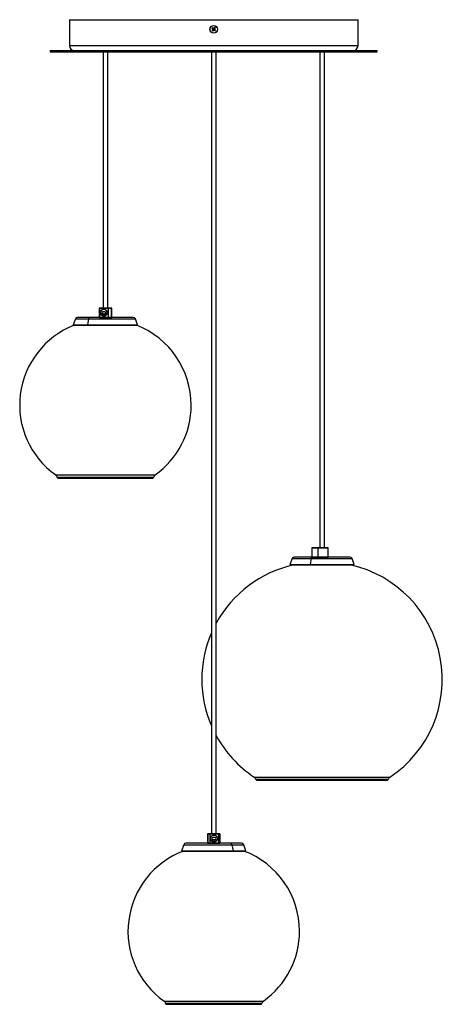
# Model space of a CAD drawing. Header units: millimetres. Extents: x 465 to 997, y 319 to 722.
# Tile 3 of 3: x 909 to 997, y 319 to 524. Entities that reach past the tile are written whole.
import ezdxf

# ---------------------------------------------------------------- set-up
doc = ezdxf.new("R2010")
doc.units = ezdxf.units.MM

msp = doc.modelspace()

# ---------------------------------------------------------------- linework, layer by layer
at = {"color": 7, "linetype": 'Continuous', "lineweight": 25}
for p, q in [((919.59, 523.74), (919.59, 518.34)), ((919.59, 523.74), (949.59, 523.74)), ((949.59, 523.74), (979.59, 523.74)), ((979.59, 518.34), (979.59, 523.74)), ((949.22, 521.91), (949.39, 521.77)), ((949.4, 521.67), (949.26, 521.5)), ((949.52, 521.93), (949.35, 522.07)), ((949.51, 521.94), (949.37, 521.78)), ((949.39, 521.65), (949.54, 521.52)), ((949.42, 521.37), (949.56, 521.54)), ((949.77, 522.11), (949.62, 521.94)), ((949.8, 521.82), (949.64, 521.95)), ((949.66, 521.55), (949.83, 521.4)), ((949.68, 521.53), (949.81, 521.69)), ((949.78, 521.81), (949.92, 521.98)), ((949.96, 521.56), (949.79, 521.71)), ((915.59, 517.34), (915.59, 517.04)), ((915.59, 517.34), (949.59, 517.34)), ((915.59, 517.04), (949.59, 517.04)), ((926.58, 517.04), (926.58, 463.77)), ((927.56, 463.77), (927.56, 517.04)), ((949.1, 517.04), (949.1, 354.43)), ((949.59, 517.34), (983.59, 517.34)), ((949.59, 517.04), (983.59, 517.04)), ((950.08, 354.43), (950.08, 517.04)), ((971.62, 517.04), (971.62, 413.93)), ((972.6, 413.93), (972.6, 517.04)), ((983.59, 517.04), (983.59, 517.34)), ((925.77, 463.75), (925.77, 461.83)), ((925.84, 463.75), (925.78, 463.75)), ((925.78, 463.75), (925.78, 461.83)), ((925.79, 463.77), (925.8, 463.77)), ((925.8, 463.77), (925.86, 463.77)), ((925.86, 463.77), (925.84, 463.75)), ((927.61, 463.75), (925.84, 463.75)), ((925.84, 463.75), (925.84, 461.83)), ((925.86, 463.77), (927.6, 463.77)), ((926.43, 463.42), (926.42, 463.42)), ((926.91, 463), (926.54, 463)), ((926.73, 463.49), (926.73, 463.49)), ((927.6, 463.77), (928.25, 463.77)), ((927.6, 463.77), (927.61, 463.75)), ((928.27, 463.75), (927.61, 463.75)), ((927.61, 463.75), (927.61, 461.83)), ((928.25, 463.77), (928.35, 463.77)), ((928.27, 463.75), (928.27, 461.83)), ((928.37, 461.83), (928.37, 463.75)), ((920.83, 461.5), (920.38, 460.25)), ((923.83, 461.81), (921.28, 461.81)), ((923.58, 461.5), (923.32, 460.25)), ((932.87, 461.81), (923.83, 461.81)), ((925.78, 461.83), (925.84, 461.83)), ((925.84, 461.83), (927.61, 461.83)), ((925.86, 461.81), (925.84, 461.83)), ((926.54, 462.59), (926.91, 462.59)), ((927.6, 461.81), (927.61, 461.83)), ((927.61, 461.83), (928.27, 461.83)), ((933.77, 460.25), (933.32, 461.5)), ((920.38, 460.25), (920.57, 460.19)), ((920.38, 460.25), (923.32, 460.25)), ((920.57, 460.19), (923.43, 460.19)), ((923.32, 460.25), (933.77, 460.25)), ((923.43, 460.19), (923.32, 460.25)), ((923.43, 460.19), (933.58, 460.19)), ((933.58, 460.19), (933.77, 460.25)), ((917.24, 428.39), (936.91, 428.39)), ((970.04, 413.93), (970.01, 413.91)), ((971.23, 413.91), (970.01, 413.91)), ((970.01, 413.91), (970.01, 411.99)), ((970.04, 413.93), (971.24, 413.93)), ((971.23, 413.91), (971.23, 411.99)), ((971.24, 413.93), (973.39, 413.93)), ((973.41, 411.99), (973.41, 413.91)), ((965.87, 411.65), (965.41, 410.41)), ((970, 411.97), (966.32, 411.97)), ((969.83, 411.65), (969.67, 410.41)), ((977.9, 411.97), (970, 411.97)), ((970.01, 411.99), (971.23, 411.99)), ((970.04, 411.97), (970.01, 411.99)), ((978.8, 410.41), (978.35, 411.65)), ((965.41, 410.41), (965.6, 410.34)), ((965.41, 410.41), (969.67, 410.41)), ((965.6, 410.34), (969.74, 410.34)), ((969.67, 410.41), (978.8, 410.41)), ((969.74, 410.34), (969.67, 410.41)), ((969.74, 410.34), (978.62, 410.34)), ((978.62, 410.34), (978.8, 410.41)), ((958.52, 365.57), (985.7, 365.57)), ((948.29, 354.41), (948.29, 352.49)), ((948.31, 354.43), (948.35, 354.43)), ((948.75, 354.41), (948.33, 354.41)), ((948.33, 354.41), (948.33, 352.49)), ((948.35, 354.43), (948.77, 354.43)), ((948.77, 354.43), (948.75, 354.41)), ((948.75, 354.41), (948.75, 352.49)), ((950.55, 354.41), (948.75, 354.41)), ((948.77, 354.43), (950.54, 354.43)), ((950.54, 354.43), (950.55, 354.41)), ((950.54, 354.43), (950.85, 354.43)), ((950.55, 354.41), (950.55, 352.49)), ((950.87, 354.41), (950.55, 354.41)), ((950.85, 354.43), (950.87, 354.43)), ((950.87, 354.41), (950.87, 352.49)), ((950.89, 352.49), (950.89, 354.41)), ((953.1, 352.47), (943.8, 352.47)), ((948.33, 352.49), (948.75, 352.49)), ((948.77, 352.47), (948.75, 352.49)), ((948.75, 352.49), (950.55, 352.49)), ((949.34, 354.07), (949.34, 354.07)), ((949.84, 353.65), (949.46, 353.65)), ((949.46, 353.24), (949.84, 353.24)), ((949.65, 354.15), (949.65, 354.15)), ((950.54, 352.47), (950.55, 352.49)), ((950.55, 352.49), (950.87, 352.49)), ((955.38, 352.47), (953.1, 352.47)), ((943.35, 352.15), (942.9, 350.91)), ((942.9, 350.91), (943.08, 350.84)), ((942.9, 350.91), (953.65, 350.91)), ((943.08, 350.84), (953.54, 350.84)), ((953.38, 352.15), (953.65, 350.91)), ((953.54, 350.84), (953.65, 350.91)), ((953.54, 350.84), (956.1, 350.84)), ((953.65, 350.91), (956.29, 350.91)), ((956.29, 350.91), (955.83, 352.15)), ((956.1, 350.84), (956.29, 350.91)), ((939.76, 318.96), (959.42, 318.96))]:
    msp.add_line(p, q, dxfattribs=at)
at = {"color": 8, "linetype": 'Continuous', "lineweight": 25}
for p, q in [((919.59, 518.34), (949.59, 518.34)), ((949.59, 518.34), (979.59, 518.34)), ((925.78, 463.75), (925.77, 463.75)), ((928.37, 463.75), (928.27, 463.75)), ((920.83, 461.5), (923.58, 461.5)), ((923.58, 461.5), (933.32, 461.5)), ((925.77, 461.83), (925.78, 461.83)), ((928.27, 461.83), (928.37, 461.83)), ((916.73, 429.05), (937.42, 429.05)), ((917.07, 428.54), (917.06, 428.54)), ((937.09, 428.54), (917.07, 428.54)), ((973.41, 413.91), (971.23, 413.91)), ((965.87, 411.65), (969.83, 411.65)), ((969.83, 411.65), (978.35, 411.65)), ((971.23, 411.99), (973.41, 411.99)), ((957.99, 366.22), (986.22, 366.22)), ((985.88, 365.72), (958.33, 365.72)), ((948.33, 354.41), (948.29, 354.41)), ((950.89, 354.41), (950.87, 354.41)), ((948.29, 352.49), (948.33, 352.49)), ((950.87, 352.49), (950.89, 352.49)), ((943.35, 352.15), (953.38, 352.15)), ((953.38, 352.15), (955.83, 352.15)), ((939.25, 319.62), (959.93, 319.62)), ((939.57, 319.12), (939.57, 319.12)), ((959.61, 319.12), (939.57, 319.12))]:
    msp.add_line(p, q, dxfattribs=at)
at = {"color": 7, "linetype": 'Continuous', "lineweight": 25, "flags": 128}
for points in [[(970, 411.97), (969.97, 411.96), (969.94, 411.94), (969.92, 411.92), (969.9, 411.88), (969.88, 411.83), (969.86, 411.78), (969.84, 411.72), (969.83, 411.65)], [(949.48, 354.13), (949.48, 354.12), (949.34, 354.07)]]:
    msp.add_lwpolyline(points, dxfattribs=at)
at = {"color": 7, "linetype": 'Continuous', "lineweight": 25}
for centre, radius in [((949.59, 521.74), 0.8), ((949.59, 521.74), 0.771), ((926.74, 462.79), 0.716), ((949.65, 353.45), 0.72)]:
    msp.add_circle(centre, radius, dxfattribs=at)
for centre, radius, start, end in [((951.5, 520.15), 2.88, 138.1843, 142.289), ((951.18, 523.64), 2.88, 228.1843, 232.289), ((949.59, 521.74), 0.202, 170.9236, 199.5497), ((949.59, 521.74), 0.17, 102.9955, 177.4777), ((949.59, 521.74), 0.17, 177.4777, 192.9955), ((949.59, 521.74), 0.17, 192.9955, 267.4777), ((949.59, 521.74), 0.202, 80.9236, 109.5497), ((949.59, 521.74), 0.17, 87.4777, 102.9955), ((949.59, 521.74), 0.202, 260.9236, 289.5497), ((949.59, 521.74), 0.17, 267.4777, 282.9955), ((949.59, 521.74), 0.17, 12.9955, 87.4777), ((949.59, 521.74), 0.17, 282.9955, 357.4777), ((949.59, 521.74), 0.17, 357.4777, 12.9955), ((948.01, 519.83), 2.88, 48.1843, 52.289), ((949.59, 521.74), 0.202, 350.9236, 19.5497), ((947.69, 523.32), 2.88, 318.1843, 322.289), ((920.59, 518.34), 1, 180, 270), ((978.59, 518.34), 1, 270, 0), ((925.79, 463.75), 0.02, 90, 180), ((925.8, 463.75), 0.02, 90.0249, 180.0249), ((926.75, 462.8), 0.7, 118.6498, 180.2476), ((926.74, 462.79), 0.691, 179.8044, 36.5347), ((926.55, 462.79), 0.208, 90.7725, 269.2275), ((926.7, 462.79), 0.208, 90.7725, 269.2275), ((926.91, 462.79), 0.208, 270.7725, 89.2275), ((928.25, 463.75), 0.0192, 357.6677, 87.4603), ((928.35, 463.75), 0.02, 0, 90), ((921.28, 461.33), 0.48, 90, 160), ((923.91, 461.49), 0.335, 104.2069, 178.4682), ((925.79, 461.83), 0.02, 180, 270), ((925.8, 461.83), 0.02, 179.9751, 269.9751), ((928.25, 461.83), 0.0192, 272.5397, 2.3323), ((928.35, 461.83), 0.02, 270, 0), ((932.87, 461.33), 0.48, 20, 90), ((927.07, 443.58), 17.83, 111.3341, 234.5468), ((927.07, 443.58), 17.83, 0, 68.6659), ((927.07, 443.58), 17.83, 305.4532, 0), ((916.27, 428.4), 0.8, 10.3534, 54.5468), ((917.24, 428.58), 0.19, 190.3534, 270), ((936.91, 428.58), 0.19, 270, 349.6466), ((937.88, 428.4), 0.8, 125.4532, 169.6466), ((971.25, 413.91), 0.0177, 103.1173, 188.8164), ((973.39, 413.91), 0.02, 0, 90), ((966.32, 411.49), 0.48, 90, 160), ((971.25, 411.98), 0.0177, 171.1836, 256.8827), ((973.39, 411.99), 0.02, 270, 0), ((977.9, 411.49), 0.48, 20, 90), ((971.5, 386.53), 24.39, 102.5568, 151.3953), ((972.72, 386.53), 24.39, 303.6132, 77.4432), ((971.5, 386.53), 24.39, 156.6528, 203.3472), ((971.5, 386.53), 24.39, 208.6047, 236.3868), ((957.55, 365.55), 0.8, 12.1738, 56.3868), ((958.52, 365.76), 0.19, 192.1738, 270), ((985.7, 365.76), 0.19, 270, 347.8262), ((986.67, 365.55), 0.8, 123.6132, 167.8262), ((948.31, 354.41), 0.02, 90, 180), ((948.35, 354.41), 0.0197, 90.9673, 180.9357), ((950.85, 354.41), 0.0198, 359.4726, 89.4627), ((950.87, 354.41), 0.02, 0, 90), ((943.8, 351.99), 0.48, 90, 160), ((948.31, 352.49), 0.02, 180, 270), ((948.35, 352.49), 0.0197, 179.0643, 269.0327), ((949.65, 353.45), 0.7, 180.0119, 73.2803), ((949.65, 353.45), 0.7, 118.9881, 180.0076), ((949.46, 353.45), 0.208, 90.0237, 269.9763), ((949.81, 353.45), 0.208, 270.0237, 89.9763), ((949.84, 353.45), 0.208, 270.0237, 89.9763), ((950.85, 352.49), 0.0198, 270.5373, 0.5274), ((950.87, 352.49), 0.02, 270, 0), ((953.03, 352.13), 0.344, 3.5187, 78.2611), ((955.38, 351.99), 0.48, 20, 90), ((949.59, 334.15), 17.83, 110.6078, 234.5468), ((949.59, 334.15), 17.83, 0, 69.3922), ((949.59, 334.15), 17.83, 305.4532, 0), ((938.79, 318.97), 0.8, 10.3534, 54.5468), ((960.4, 318.97), 0.8, 125.4532, 169.6466), ((939.76, 319.15), 0.19, 190.3534, 270), ((959.42, 319.15), 0.19, 270, 349.6466)]:
    msp.add_arc(centre, radius, start, end, dxfattribs=at)
for points, knots in [([(926.21, 463.2), (926.19, 463.18), (926.12, 463.1), (926.07, 462.92), (926.06, 462.68), (926.13, 462.46), (926.28, 462.27), (926.47, 462.14), (926.64, 462.09), (926.73, 462.1), (926.75, 462.1)], [0, 0, 0, 0, 0.052077, 0.205221, 0.358388, 0.511531, 0.664696, 0.81784, 0.970991, 1, 1, 1, 1]), ([(926.35, 462.34), (926.3, 462.39), (926.2, 462.48), (926.11, 462.66), (926.09, 462.87), (926.13, 463.09), (926.24, 463.28), (926.36, 463.37), (926.42, 463.42)], [0, 0, 0, 0, 0.158458, 0.31818, 0.480792, 0.647474, 0.8216, 1, 1, 1, 1]), ([(926.94, 463.46), (926.87, 463.48), (926.71, 463.51), (926.53, 463.47), (926.44, 463.43), (926.43, 463.42)], [0, 0, 0, 0, 0.408028, 0.915282, 1, 1, 1, 1]), ([(926.85, 463.48), (926.83, 463.48), (926.79, 463.49), (926.75, 463.49), (926.73, 463.49)], [0, 0, 0, 0, 0.599044, 1, 1, 1, 1]), ([(927.29, 462.37), (927.29, 462.38), (927.35, 462.44), (927.41, 462.6), (927.44, 462.83), (927.38, 463.07), (927.26, 463.27), (927.1, 463.4), (926.98, 463.44), (926.94, 463.46)], [0, 0, 0, 0, 0.015546, 0.192548, 0.369577, 0.546582, 0.723596, 0.900612, 1, 1, 1, 1]), ([(926.94, 463.46), (927.01, 463.42), (927.15, 463.35), (927.29, 463.16), (927.36, 462.94), (927.35, 462.72), (927.28, 462.54), (927.2, 462.45), (927.17, 462.41)], [0, 0, 0, 0, 0.1842489, 0.3686359, 0.5459765, 0.7187431, 0.887797, 1, 1, 1, 1]), ([(927.17, 462.41), (927.15, 462.39), (927.08, 462.31), (926.94, 462.23), (926.74, 462.19), (926.55, 462.22), (926.42, 462.29), (926.36, 462.34), (926.35, 462.34)], [0, 0, 0, 0, 0.108428, 0.323088, 0.537749, 0.75241, 0.96707, 1, 1, 1, 1]), ([(926.73, 462.22), (926.79, 462.21), (926.92, 462.21), (927.08, 462.3), (927.15, 462.39), (927.17, 462.41)], [0, 0, 0, 0, 0.308134, 0.832674, 1, 1, 1, 1]), ([(926.73, 462.2), (926.73, 462.2), (926.73, 462.2), (926.73, 462.2), (926.73, 462.2)], [0, 0, 0, 0, 0.501475, 1, 1, 1, 1]), ([(949.27, 353), (949.22, 353.04), (949.12, 353.13), (949.03, 353.32), (949, 353.53), (949.04, 353.74), (949.15, 353.93), (949.27, 354.02), (949.34, 354.07)], [0, 0, 0, 0, 0.1584581, 0.3181804, 0.4807918, 0.6474739, 0.8216002, 1, 1, 1, 1]), ([(950.1, 353.06), (950.08, 353.04), (950.01, 352.97), (949.86, 352.88), (949.67, 352.84), (949.47, 352.87), (949.34, 352.94), (949.28, 352.99), (949.27, 353)], [0, 0, 0, 0, 0.108428, 0.323088, 0.537749, 0.75241, 0.96707, 1, 1, 1, 1]), ([(949.3, 352.97), (949.38, 352.93), (949.54, 352.84), (949.81, 352.86), (950, 352.96), (950.08, 353.04), (950.1, 353.06)], [0, 0, 0, 0, 0.303037, 0.601301, 0.903576, 1, 1, 1, 1]), ([(949.87, 354.11), (949.8, 354.13), (949.64, 354.16), (949.45, 354.13), (949.36, 354.08), (949.34, 354.07)], [0, 0, 0, 0, 0.408028, 0.915282, 1, 1, 1, 1]), ([(949.65, 354.14), (949.62, 354.14), (949.54, 354.14), (949.44, 354.12), (949.37, 354.09), (949.34, 354.07)], [0, 0, 0, 0, 0.2861282, 0.7249779, 1, 1, 1, 1]), ([(949.65, 352.75), (949.71, 352.75), (949.86, 352.76), (950.06, 352.86), (950.23, 353.03), (950.34, 353.25), (950.36, 353.48), (950.31, 353.72), (950.18, 353.92), (950.02, 354.05), (949.91, 354.1), (949.87, 354.11)], [0, 0, 0, 0, 0.096823, 0.21626, 0.335716, 0.455152, 0.574607, 0.694045, 0.81349, 0.932935, 1, 1, 1, 1]), ([(949.65, 352.85), (949.65, 352.85), (949.65, 352.85), (949.65, 352.85), (949.65, 352.85)], [0, 0, 0, 0, 0.498525, 1, 1, 1, 1]), ([(949.87, 354.11), (949.94, 354.07), (950.08, 354), (950.22, 353.81), (950.29, 353.59), (950.28, 353.37), (950.21, 353.19), (950.13, 353.1), (950.1, 353.06)], [0, 0, 0, 0, 0.1842489, 0.3686359, 0.5459765, 0.7187431, 0.887797, 1, 1, 1, 1])]:
    msp.add_open_spline(points, degree=3, knots=knots, dxfattribs=at)

doc.saveas('drawing.dxf')
